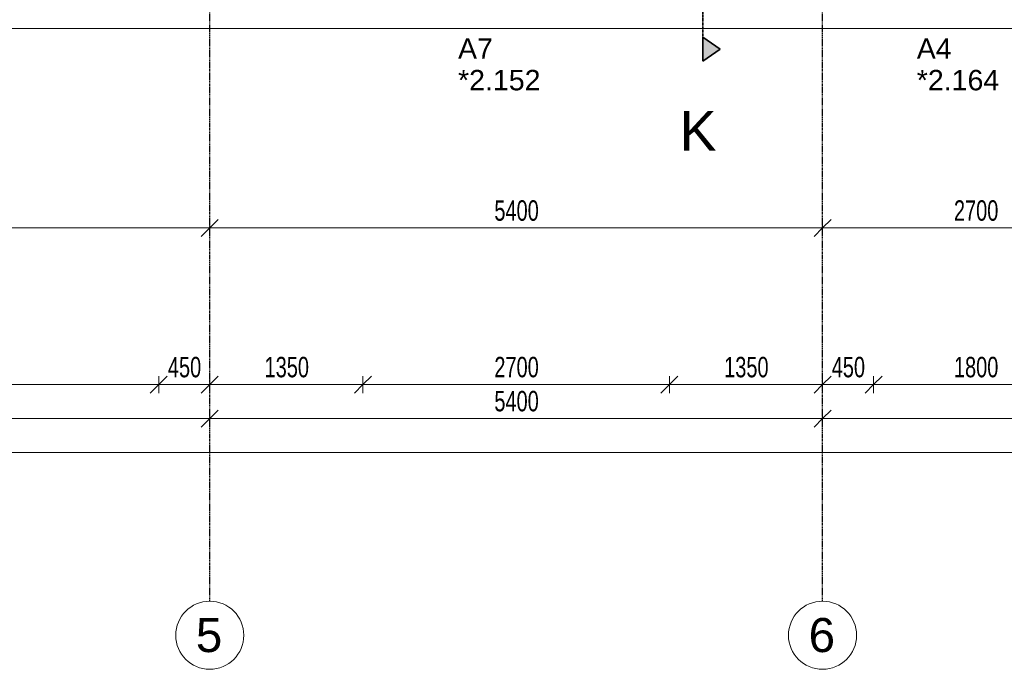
# Model space of a CAD drawing. Header units: millimetres. Extents: x -80560 to 110805, y -11020 to 52719.
# Tile 34 of 182: x 60220 to 68897, y 3783 to 9506. Entities that reach past the tile are written whole.
import ezdxf

# ---------------------------------------------------------------- set-up
doc = ezdxf.new("R2010")
doc.units = ezdxf.units.MM
for name, pattern in [('CENTER2', [20, 8, -4, 4, -4]), ('DASHDOT2', [8, 4, -2, 0, -2]), ('DASHED2-1', [3, 2, -1])]:
    doc.linetypes.add(name, pattern=pattern)
for name, color, linetype, lineweight in [('A-ANNO-DIMS', 211, 'Continuous', 9), ('A-ANNO-DIMS-100', 211, 'Continuous', 9), ('A-FLOR-OVHD', 1, 'DASHED2-1', 18), ('A-GLAZ-IDEN', 152, 'Continuous', 18), ('A-WALL', 113, 'Continuous', 35), ('G-ANNO-SYMB', 111, 'Continuous', 9), ('S-GRID', 1, 'Continuous', 9), ('S-GRID-IDEN', 1, 'Continuous', 9)]:
    doc.layers.add(name, color=color, linetype=linetype, lineweight=lineweight)
doc.styles.add('Arial', font='arial.ttf', dxfattribs={"height": 180})
doc.styles.add('Arial_4', font='arial.ttf', dxfattribs={"height": 350})
doc.styles.add('Arial_5', font='arial.ttf', dxfattribs={"height": 300})
doc.styles.add('Arial_6', font='arial.ttf', dxfattribs={"width": 0.7, "height": 180})
doc.dimstyles.new('n3o_1_8', dxfattribs={"dimscale": 304.8, "dimtxt": 183.646692, "dimasz": 0.492126, "dimexe": 0.246063, "dimexo": 0.0625, "dimgap": 0.032808, "dimtad": 1, "dimdec": 0, "dimdsep": 46, "dimtxsty": 'Arial_6', "dimblk1": 'OBLIQUE', "dimblk2": 'OBLIQUE', "dimsah": 1, "dimcen": 0.09, "dimdle": 0.246063, "dimazin": 0, "dimtfac": 1, "dimtdec": 4, "dimtix": 1, "dimtmove": 0, "dimatfit": 3, "dimfxl": 0.246063, "dimfxlon": 1, "dimtvp": 1, "dimtolj": 1, "dimtzin": 0, "dimarcsym": 2})
doc.dimstyles.new('n3o_1_8_4', dxfattribs={"dimscale": 304.8, "dimtxt": 183.646692, "dimasz": 0.492126, "dimexe": 0.246063, "dimexo": 0.0625, "dimgap": 0.032808, "dimtad": 1, "dimdec": 0, "dimdsep": 46, "dimtxsty": 'Arial_6', "dimblk1": 'OBLIQUE', "dimblk2": 'OBLIQUE', "dimsah": 1, "dimcen": 0.09, "dimdle": 0.246063, "dimazin": 0, "dimtfac": 1, "dimtdec": 4, "dimtix": 1, "dimtmove": 0, "dimatfit": 3, "dimfxl": 0.246063, "dimfxlon": 1, "dimtvp": 1, "dimtolj": 1, "dimtzin": 0, "dimarcsym": 2})

# ---------------------------------------------------------------- blocks, each defined once
blk = doc.blocks.new('Basic Wall _ 41_WA_n3o_cladding_vertikaal_random_100mm_oorspronkelijk - ___-31301028-DO_02 tweede verdieping')
at = {"layer": 'A-WALL', "lineweight": 18}
blk.add_line((64721, 9429), (11829, 9429), dxfattribs=at)
blk = doc.blocks.new('Grid - r_3_0mm-316018-DO_02 tweede verdieping')
at = {"layer": 'S-GRID-IDEN'}
blk.add_circle((0, 0), 3, dxfattribs=at)
blk = doc.blocks.new('DIMBLOCK87-DO_02 tweede verdieping')
at = {"layer": 'A-ANNO-DIMS-100'}
for p, q in [((56944.8, 6292.3), (57019.8, 6367.3)), ((56944.8, 6367.3), (56944.8, 6217.3)), ((56944.8, 6292.3), (56944.8, 6367.3)), ((61444.8, 6292.3), (61519.8, 6367.3)), ((61444.8, 6367.3), (61444.8, 6217.3)), ((61444.8, 6292.3), (61444.8, 6367.3)), ((56944.8, 6292.3), (56869.8, 6217.3)), ((56944.8, 6292.3), (61444.8, 6292.3)), ((61444.8, 6292.3), (61369.8, 6217.3))]:
    blk.add_line(p, q, dxfattribs=at)
at = {"layer": 'A-ANNO-DIMS-100', "color": 0, "insert": (59002.7, 6536), "char_height": 180, "width": 461.094, "attachment_point": 1, "line_spacing_factor": 0.941778, "style": 'Arial_6'}
blk.add_mtext('4500', dxfattribs=at)
blk = doc.blocks.new('_Oblique')
at = {"color": 0, "linetype": 'ByBlock', "lineweight": -2}
blk.add_line((-0.5, -0.5), (0.5, 0.5), dxfattribs=at)
blk = doc.blocks.new('DIMBLOCK88-DO_02 tweede verdieping')
at = {"layer": 'A-ANNO-DIMS-100'}
for p, q in [((61444.8, 6292.3), (61519.8, 6367.3)), ((61444.8, 6367.3), (61444.8, 6217.3)), ((61444.8, 6292.3), (61444.8, 6367.3)), ((61894.8, 6292.3), (61969.8, 6367.3)), ((61894.8, 6367.3), (61894.8, 6217.3)), ((61894.8, 6292.3), (61894.8, 6367.3)), ((61444.8, 6292.3), (61369.8, 6217.3)), ((61444.8, 6292.3), (61894.8, 6292.3)), ((61894.8, 6292.3), (61819.8, 6217.3))]:
    blk.add_line(p, q, dxfattribs=at)
at = {"layer": 'A-ANNO-DIMS-100', "color": 0, "insert": (61525.7, 6536), "char_height": 180, "width": 345.821, "attachment_point": 1, "line_spacing_factor": 0.941778, "style": 'Arial_6'}
blk.add_mtext('450', dxfattribs=at)
blk = doc.blocks.new('DIMBLOCK89-DO_02 tweede verdieping')
at = {"layer": 'A-ANNO-DIMS-100'}
for p, q in [((61894.8, 6292.3), (61969.8, 6367.3)), ((61894.8, 6367.3), (61894.8, 6217.3)), ((61894.8, 6292.3), (61894.8, 6367.3)), ((63244.8, 6292.3), (63319.8, 6367.3)), ((63244.8, 6367.3), (63244.8, 6217.3)), ((63244.8, 6292.3), (63244.8, 6367.3)), ((61894.8, 6292.3), (61819.8, 6217.3)), ((61894.8, 6292.3), (63244.8, 6292.3)), ((63244.8, 6292.3), (63169.8, 6217.3))]:
    blk.add_line(p, q, dxfattribs=at)
at = {"layer": 'A-ANNO-DIMS-100', "color": 0, "insert": (62377.7, 6536), "char_height": 180, "width": 461.094, "attachment_point": 1, "line_spacing_factor": 0.941778, "style": 'Arial_6'}
blk.add_mtext('1350', dxfattribs=at)
blk = doc.blocks.new('DIMBLOCK90-DO_02 tweede verdieping')
at = {"layer": 'A-ANNO-DIMS-100'}
for p, q in [((63244.8, 6292.3), (63319.8, 6367.3)), ((63244.8, 6367.3), (63244.8, 6217.3)), ((63244.8, 6292.3), (63244.8, 6367.3)), ((65944.8, 6292.3), (66019.8, 6367.3)), ((65944.8, 6367.3), (65944.8, 6217.3)), ((65944.8, 6292.3), (65944.8, 6367.3)), ((63244.8, 6292.3), (63169.8, 6217.3)), ((63244.8, 6292.3), (65944.8, 6292.3)), ((65944.8, 6292.3), (65869.8, 6217.3))]:
    blk.add_line(p, q, dxfattribs=at)
at = {"layer": 'A-ANNO-DIMS-100', "color": 0, "insert": (64402.7, 6536), "char_height": 180, "width": 461.094, "attachment_point": 1, "line_spacing_factor": 0.941778, "style": 'Arial_6'}
blk.add_mtext('2700', dxfattribs=at)
blk = doc.blocks.new('DIMBLOCK91-DO_02 tweede verdieping')
at = {"layer": 'A-ANNO-DIMS-100'}
for p, q in [((65944.8, 6292.3), (66019.8, 6367.3)), ((65944.8, 6367.3), (65944.8, 6217.3)), ((65944.8, 6292.3), (65944.8, 6367.3)), ((67294.8, 6292.3), (67369.8, 6367.3)), ((67294.8, 6367.3), (67294.8, 6217.3)), ((67294.8, 6292.3), (67294.8, 6367.3)), ((65944.8, 6292.3), (65869.8, 6217.3)), ((65944.8, 6292.3), (67294.8, 6292.3)), ((67294.8, 6292.3), (67219.8, 6217.3))]:
    blk.add_line(p, q, dxfattribs=at)
at = {"layer": 'A-ANNO-DIMS-100', "color": 0, "insert": (66427.7, 6536), "char_height": 180, "width": 461.094, "attachment_point": 1, "line_spacing_factor": 0.941778, "style": 'Arial_6'}
blk.add_mtext('1350', dxfattribs=at)
blk = doc.blocks.new('DIMBLOCK92-DO_02 tweede verdieping')
at = {"layer": 'A-ANNO-DIMS-100'}
for p, q in [((67294.8, 6292.3), (67369.8, 6367.3)), ((67294.8, 6367.3), (67294.8, 6217.3)), ((67294.8, 6292.3), (67294.8, 6367.3)), ((67744.8, 6292.3), (67819.8, 6367.3)), ((67744.8, 6367.3), (67744.8, 6217.3)), ((67744.8, 6292.3), (67744.8, 6367.3)), ((67294.8, 6292.3), (67219.8, 6217.3)), ((67294.8, 6292.3), (67744.8, 6292.3)), ((67744.8, 6292.3), (67669.8, 6217.3))]:
    blk.add_line(p, q, dxfattribs=at)
at = {"layer": 'A-ANNO-DIMS-100', "color": 0, "insert": (67375.7, 6536), "char_height": 180, "width": 345.821, "attachment_point": 1, "line_spacing_factor": 0.941778, "style": 'Arial_6'}
blk.add_mtext('450', dxfattribs=at)
blk = doc.blocks.new('DIMBLOCK93-DO_02 tweede verdieping')
at = {"layer": 'A-ANNO-DIMS-100'}
for p, q in [((67744.8, 6292.3), (67819.8, 6367.3)), ((67744.8, 6367.3), (67744.8, 6217.3)), ((67744.8, 6292.3), (67744.8, 6367.3)), ((69544.8, 6292.3), (69619.8, 6367.3)), ((69544.8, 6367.3), (69544.8, 6217.3)), ((69544.8, 6292.3), (69544.8, 6367.3)), ((67744.8, 6292.3), (67669.8, 6217.3)), ((67744.8, 6292.3), (69544.8, 6292.3)), ((69544.8, 6292.3), (69469.8, 6217.3))]:
    blk.add_line(p, q, dxfattribs=at)
at = {"layer": 'A-ANNO-DIMS-100', "color": 0, "insert": (68452.7, 6536), "char_height": 180, "width": 461.094, "attachment_point": 1, "line_spacing_factor": 0.941778, "style": 'Arial_6'}
blk.add_mtext('1800', dxfattribs=at)
blk = doc.blocks.new('Section - 00_n3o_sectionmark_detailaanduiding-325618-DO_02 tweede verdieping')
at = {"layer": 'G-ANNO-SYMB'}
blk.add_hatch(color=256, dxfattribs=at).paths.add_polyline_path([(0, 0), (1.05, 1.5), (2.101, 0)], flags=0)
at = {"layer": 'G-ANNO-SYMB', "linetype": 'DASHDOT2', "lineweight": 35}
for p, q in [((1.05, 1.5), (0, 0)), ((2.101, 0), (1.05, 1.5)), ((0, 0), (2.101, 0))]:
    blk.add_line(p, q, dxfattribs=at)
blk = doc.blocks.new('DIMBLOCK160-DO_02 tweede verdieping')
at = {"layer": 'A-ANNO-DIMS-100'}
for p, q in [((56494.8, 5992.3), (56419.8, 5917.3)), ((56494.8, 5992.3), (56569.8, 6067.3)), ((56494.8, 6067.3), (56494.8, 5917.3)), ((56494.8, 5992.3), (56494.8, 6067.3)), ((56494.8, 5992.3), (61894.8, 5992.3)), ((61894.8, 5992.3), (61819.8, 5917.3)), ((61894.8, 5992.3), (61969.8, 6067.3)), ((61894.8, 6067.3), (61894.8, 5917.3)), ((61894.8, 5992.3), (61894.8, 6067.3))]:
    blk.add_line(p, q, dxfattribs=at)
at = {"layer": 'A-ANNO-DIMS-100', "color": 0, "insert": (59002.7, 6236), "char_height": 180, "width": 461.094, "attachment_point": 1, "line_spacing_factor": 0.941778, "style": 'Arial_6'}
blk.add_mtext('5400', dxfattribs=at)
blk = doc.blocks.new('DIMBLOCK161-DO_02 tweede verdieping')
at = {"layer": 'A-ANNO-DIMS-100'}
for p, q in [((61894.8, 5992.3), (61819.8, 5917.3)), ((61894.8, 5992.3), (61969.8, 6067.3)), ((61894.8, 6067.3), (61894.8, 5917.3)), ((61894.8, 5992.3), (61894.8, 6067.3)), ((61894.8, 5992.3), (67294.8, 5992.3)), ((67294.8, 5992.3), (67219.8, 5917.3)), ((67294.8, 5992.3), (67369.8, 6067.3)), ((67294.8, 6067.3), (67294.8, 5917.3)), ((67294.8, 5992.3), (67294.8, 6067.3))]:
    blk.add_line(p, q, dxfattribs=at)
at = {"layer": 'A-ANNO-DIMS-100', "color": 0, "insert": (64402.7, 6236), "char_height": 180, "width": 461.094, "attachment_point": 1, "line_spacing_factor": 0.941778, "style": 'Arial_6'}
blk.add_mtext('5400', dxfattribs=at)
blk = doc.blocks.new('DIMBLOCK162-DO_02 tweede verdieping')
at = {"layer": 'A-ANNO-DIMS-100'}
for p, q in [((67294.8, 5992.3), (67219.8, 5917.3)), ((67294.8, 5992.3), (67369.8, 6067.3)), ((67294.8, 6067.3), (67294.8, 5917.3)), ((67294.8, 5992.3), (67294.8, 6067.3)), ((67294.8, 5992.3), (72694.8, 5992.3)), ((72694.8, 5992.3), (72619.8, 5917.3)), ((72694.8, 5992.3), (72769.8, 6067.3)), ((72694.8, 6067.3), (72694.8, 5917.3)), ((72694.8, 5992.3), (72694.8, 6067.3))]:
    blk.add_line(p, q, dxfattribs=at)
at = {"layer": 'A-ANNO-DIMS-100', "color": 0, "insert": (69802.7, 6236), "char_height": 180, "width": 461.094, "attachment_point": 1, "line_spacing_factor": 0.941778, "style": 'Arial_6'}
blk.add_mtext('5400', dxfattribs=at)
blk = doc.blocks.new('DIMBLOCK166-DO_02 tweede verdieping')
at = {"layer": 'A-ANNO-DIMS-100'}
for p, q in [((36723.8, 5692.3), (36798.8, 5767.3)), ((36723.8, 5767.3), (36723.8, 5617.3)), ((36723.8, 5692.3), (36723.8, 5767.3)), ((78815.8, 5692.3), (78890.8, 5767.3)), ((78815.8, 5767.3), (78815.8, 5617.3)), ((78815.8, 5692.3), (78815.8, 5767.3)), ((36648.8, 5692.3), (78890.8, 5692.3)), ((36723.8, 5692.3), (36648.8, 5617.3)), ((78815.8, 5692.3), (78740.8, 5617.3))]:
    blk.add_line(p, q, dxfattribs=at)
at = {"layer": 'A-ANNO-DIMS-100', "color": 0, "insert": (57529.7, 5936), "char_height": 180, "width": 576.368, "attachment_point": 1, "line_spacing_factor": 0.941778, "style": 'Arial_6'}
blk.add_mtext('42092', dxfattribs=at)
blk = doc.blocks.new('DIMBLOCK660-DO_02 tweede verdieping')
at = {"layer": 'A-ANNO-DIMS-100'}
for p, q in [((56694.8, 7671.7), (56769.8, 7746.7)), ((56694.8, 7746.7), (56694.8, 7596.7)), ((56694.8, 7671.7), (56694.8, 7746.7)), ((61894.8, 7671.7), (61969.8, 7746.7)), ((61894.8, 7746.7), (61894.8, 7596.7)), ((61894.8, 7671.7), (61894.8, 7746.7)), ((56694.8, 7671.7), (56619.8, 7596.7)), ((56694.8, 7671.7), (61894.8, 7671.7)), ((61894.8, 7671.7), (61819.8, 7596.7))]:
    blk.add_line(p, q, dxfattribs=at)
at = {"layer": 'A-ANNO-DIMS-100', "color": 0, "insert": (59102.7, 7915.4), "char_height": 180, "width": 461.094, "attachment_point": 1, "line_spacing_factor": 0.941778, "style": 'Arial_6'}
blk.add_mtext('5200', dxfattribs=at)
blk = doc.blocks.new('DIMBLOCK661-DO_02 tweede verdieping')
at = {"layer": 'A-ANNO-DIMS-100'}
for p, q in [((61894.8, 7671.7), (61969.8, 7746.7)), ((61894.8, 7746.7), (61894.8, 7596.7)), ((61894.8, 7671.7), (61894.8, 7746.7)), ((67294.8, 7671.7), (67369.8, 7746.7)), ((67294.8, 7746.7), (67294.8, 7596.7)), ((67294.8, 7671.7), (67294.8, 7746.7)), ((61894.8, 7671.7), (61819.8, 7596.7)), ((61894.8, 7671.7), (67294.8, 7671.7)), ((67294.8, 7671.7), (67219.8, 7596.7))]:
    blk.add_line(p, q, dxfattribs=at)
at = {"layer": 'A-ANNO-DIMS-100', "color": 0, "insert": (64402.7, 7915.4), "char_height": 180, "width": 461.094, "attachment_point": 1, "line_spacing_factor": 0.941778, "style": 'Arial_6'}
blk.add_mtext('5400', dxfattribs=at)
blk = doc.blocks.new('DIMBLOCK662-DO_02 tweede verdieping')
at = {"layer": 'A-ANNO-DIMS-100'}
for p, q in [((67294.8, 7671.7), (67369.8, 7746.7)), ((67294.8, 7746.7), (67294.8, 7596.7)), ((67294.8, 7671.7), (67294.8, 7746.7)), ((69994.8, 7671.7), (70069.8, 7746.7)), ((69994.8, 7746.7), (69994.8, 7596.7)), ((69994.8, 7671.7), (69994.8, 7746.7)), ((67294.8, 7671.7), (67219.8, 7596.7)), ((67294.8, 7671.7), (69994.8, 7671.7)), ((69994.8, 7671.7), (69919.8, 7596.7))]:
    blk.add_line(p, q, dxfattribs=at)
at = {"layer": 'A-ANNO-DIMS-100', "color": 0, "insert": (68452.7, 7915.4), "char_height": 180, "width": 461.094, "attachment_point": 1, "line_spacing_factor": 0.941778, "style": 'Arial_6'}
blk.add_mtext('2700', dxfattribs=at)

msp = doc.modelspace()

# ---------------------------------------------------------------- linework, layer by layer
at = {"layer": 'A-FLOR-OVHD'}
msp.add_line((78815.8, 9429), (34323.8, 9429), dxfattribs=at)
at = {"layer": 'G-ANNO-SYMB', "linetype": 'DASHDOT2', "lineweight": 35}
msp.add_line((66241.3, 48457.5), (66241.3, 9141.8), dxfattribs=at)
at = {"layer": 'S-GRID', "linetype": 'CENTER2', "lineweight": 25}
for p, q in [((61894.8, 4383.3), (61894.8, 52119.1)), ((67294.8, 4383.3), (67294.8, 52119.1))]:
    msp.add_line(p, q, dxfattribs=at)

# ---------------------------------------------------------------- block references
at = {"layer": 'A-WALL', "lineweight": 18}
msp.add_blockref('Basic Wall _ 41_WA_n3o_cladding_vertikaal_random_100mm_oorspronkelijk - ___-31301028-DO_02 tweede verdieping', (24894.8, 0), dxfattribs=at)
at = {"layer": 'G-ANNO-SYMB', "linetype": 'DASHDOT2', "lineweight": 35, "extrusion": (0, 0, -1), "xscale": 99.99999999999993, "yscale": 99.99999999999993, "zscale": 99.99999999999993, "rotation": 90.00000000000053}
msp.add_blockref('Section - 00_n3o_sectionmark_detailaanduiding-325618-DO_02 tweede verdieping', (-66241.3, 9141.8), dxfattribs=at)
at = {"layer": 'S-GRID-IDEN', "xscale": 99.99999999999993, "yscale": 99.99999999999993, "zscale": 99.99999999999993}
for p in [(61894.8, 4083.3), (67294.8, 4083.3)]:
    msp.add_blockref('Grid - r_3_0mm-316018-DO_02 tweede verdieping', p, dxfattribs=at)

# ---------------------------------------------------------------- texts
at = {"layer": 'A-GLAZ-IDEN', "lineweight": 9, "char_height": 180, "attachment_point": 1, "style": 'Arial'}
for s, insert, width in [('A7', (64082.5, 9342), 368.776), ('A4', (68125.2, 9342), 368.776), ('*2.152', (64082.5, 9064.1), 865.822), ('*2.164', (68125.2, 9064.1), 865.822)]:
    msp.add_mtext(s, dxfattribs=dict(at, insert=insert, width=width))
at = {"layer": 'G-ANNO-SYMB', "insert": (66035.1, 8701.8), "char_height": 350, "width": 400.844, "attachment_point": 1, "style": 'Arial_4'}
msp.add_mtext('K', dxfattribs=at)
at = {"layer": 'S-GRID-IDEN', "char_height": 300, "width": 288.607, "attachment_point": 1, "style": 'Arial_5'}
for s, insert in [('5', (61772.2, 4235.1)), ('6', (67172.2, 4235.1))]:
    msp.add_mtext(s, dxfattribs=dict(at, insert=insert))

# ---------------------------------------------------------------- dimensions: what is measured, and where the dimension line sits
at = {"layer": 'A-ANNO-DIMS'}
for base, p1, p2, dimstyle, override, picture, middle in [((61894.8, 7671.7), (56694.8, 7746.7), (61894.8, 7746.7), 'n3o_1_8_4', {"dimpost": '<>', "dimfxl": 5200}, 'DIMBLOCK660-DO_02 tweede verdieping', (59294.8, 7773.6)), ((67294.8, 7671.7), (61894.8, 7746.7), (67294.8, 7746.7), 'n3o_1_8_4', {"dimpost": '<>', "dimfxl": 5400}, 'DIMBLOCK661-DO_02 tweede verdieping', (64594.8, 7773.6)), ((69994.8, 7671.7), (67294.8, 7746.7), (69994.8, 7746.7), 'n3o_1_8_4', {"dimpost": '<>', "dimfxl": 2700}, 'DIMBLOCK662-DO_02 tweede verdieping', (68644.8, 7773.6)), ((61444.8, 6292.3), (56944.8, 6367.3), (61444.8, 6367.3), 'n3o_1_8', {"dimpost": '<>', "dimfxl": 4500}, 'DIMBLOCK87-DO_02 tweede verdieping', (59194.8, 6394.2)), ((61894.8, 6292.3), (61444.8, 6367.3), (61894.8, 6367.3), 'n3o_1_8', {"dimpost": '<>', "dimfxl": 450}, 'DIMBLOCK88-DO_02 tweede verdieping', (61669.8, 6394.2)), ((63244.8, 6292.3), (61894.8, 6367.3), (63244.8, 6367.3), 'n3o_1_8', {"dimpost": '<>', "dimfxl": 1350}, 'DIMBLOCK89-DO_02 tweede verdieping', (62569.8, 6394.2)), ((65944.8, 6292.3), (63244.8, 6367.3), (65944.8, 6367.3), 'n3o_1_8', {"dimpost": '<>', "dimfxl": 2700}, 'DIMBLOCK90-DO_02 tweede verdieping', (64594.8, 6394.2)), ((67294.8, 6292.3), (65944.8, 6367.3), (67294.8, 6367.3), 'n3o_1_8', {"dimpost": '<>', "dimfxl": 1350}, 'DIMBLOCK91-DO_02 tweede verdieping', (66619.8, 6394.2)), ((67744.8, 6292.3), (67294.8, 6367.3), (67744.8, 6367.3), 'n3o_1_8', {"dimpost": '<>', "dimfxl": 450}, 'DIMBLOCK92-DO_02 tweede verdieping', (67519.8, 6394.2)), ((69544.8, 6292.3), (67744.8, 6367.3), (69544.8, 6367.3), 'n3o_1_8', {"dimpost": '<>', "dimfxl": 1800}, 'DIMBLOCK93-DO_02 tweede verdieping', (68644.8, 6394.2)), ((61894.8, 5992.3), (56494.8, 6067.3), (61894.8, 6067.3), 'n3o_1_8', {"dimpost": '<>', "dimfxl": 5400}, 'DIMBLOCK160-DO_02 tweede verdieping', (59194.8, 6094.2)), ((67294.8, 5992.3), (61894.8, 6067.3), (67294.8, 6067.3), 'n3o_1_8', {"dimpost": '<>', "dimfxl": 5400}, 'DIMBLOCK161-DO_02 tweede verdieping', (64594.8, 6094.2)), ((72694.8, 5992.3), (67294.8, 6067.3), (72694.8, 6067.3), 'n3o_1_8', {"dimpost": '<>', "dimfxl": 5400}, 'DIMBLOCK162-DO_02 tweede verdieping', (69994.8, 6094.2)), ((78815.8, 5692.3), (36723.8, 5767.3), (78815.8, 5767.3), 'n3o_1_8', {"dimpost": '<>', "dimfxl": 42092}, 'DIMBLOCK166-DO_02 tweede verdieping', (57769.8, 5794.2))]:
    dim = msp.add_linear_dim(base=base, p1=p1, p2=p2, dimstyle=dimstyle, override=override, dxfattribs=at)
    dim.commit()
    dim.dimension.update_dxf_attribs({"geometry": picture, "text_midpoint": middle})

doc.saveas('drawing.dxf')
